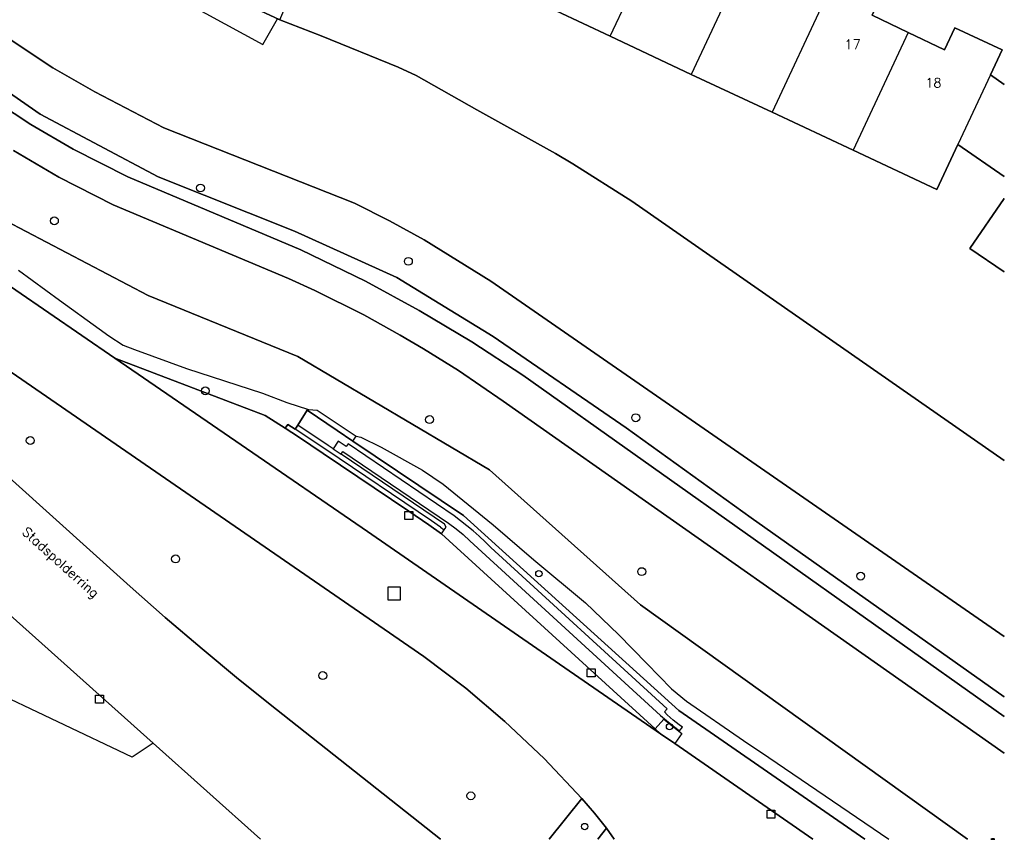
# Model space of a CAD drawing. Header units: metres. Extents: x 108000 to 109000, y 423600 to 424200.
# Tile 74 of 106: x 108937 to 109000, y 423600 to 423652. Entities that reach past the tile are written whole.
import ezdxf

# ---------------------------------------------------------------- set-up
doc = ezdxf.new("R2010")
doc.units = ezdxf.units.M
doc.header["$MEASUREMENT"] = 0
for name, color, linetype in [('Erf', 10, 'Continuous'), ('Fietspad', 10, 'Continuous'), ('Geluidsscherm', 10, 'Continuous'), ('groenvoorziening', 10, 'Continuous'), ('haltepaal', 10, 'Continuous'), ('Huisnummers', 10, 'Continuous'), ('inspectie- _rioolput', 10, 'Continuous'), ('kolk', 10, 'Continuous'), ('oever_ slootkant', 10, 'Continuous'), ('Openbare_ruimtenaam', 10, 'Continuous'), ('OV-baan', 10, 'Continuous'), ('pand', 10, 'Continuous'), ('rijbaan lokale weg', 10, 'Continuous'), ('Steiger', 10, 'Continuous'), ('vegetatieobject', 10, 'Continuous'), ('verkeersregelinstallatiepaal', 10, 'Continuous'), ('Voetpad', 10, 'Continuous'), ('Walbescherming', 10, 'Continuous'), ('waterloop_ sloot', 10, 'Continuous'), ('Wegmarkering', 10, 'Continuous')]:
    doc.layers.add(name, color=color, linetype=linetype)
doc.styles.get("Standard").update_dxf_attribs({"font": 'txt.shx'})

# ---------------------------------------------------------------- blocks, each defined once
blk = doc.blocks.new('138_ACAD_1_FMEBLOCK4')
at = {"layer": 'waterloop_ sloot', "color": 5}
blk.add_line((47.8, -38.842), (24.098, -22.356), dxfattribs=at)
for points in [[(24.098, -22.356), (20.348, -19.981), (19.231, -19.325), (14.231, -16.544), (10.371, -14.356), (9.231, -13.825), (4.323, -11.825), (1.698, -10.825), (-1.363, -9.365), (-6.879, -6.733), (-6.95, -6.7), (-10.011, -4.794), (-11.558, -3.794), (-12.296, -3.268), (-12.348, -3.231), (-14.442, -1.606), (-18.341, 2.113)], [(-16.11, -11.641), (-12.753, -13.864), (-10.087, -15.404), (-5.7, -17.691), (6.439, -22.481), (8.674, -23.608), (10.87, -24.811), (15.129, -27.431), (47.8, -50.05)]]:
    blk.add_lwpolyline(points, dxfattribs=at)
blk = doc.blocks.new('138_ACAD_1_FMEBLOCK64')
at = {"layer": 'Erf', "color": 52, "true_color": 0xd2d200}
for points in [[(20.398, -12.056), (17.443, -10.017), (16.102, -12.88), (10.789, -10.38), (5.625, -7.974), (0.469, -5.568), (-4.679, -3.13), (-9.852, -0.693), (-15, 1.714), (-20.398, 4.245), (-19.295, 6.632), (-17.789, 9.885), (-19.394, 10.627), (-15.855, 18.13), (-11.364, 16.076), (-13.36, 11.827), (-10.86, 10.651), (-7.572, 9.07), (-5.573, 13.355), (-3.713, 12.485), (-1.852, 11.615), (-3.174, 8.796), (-2.538, 8.499), (-3.224, 7.039), (-0.538, 5.776), (2.321, 4.432), (1.693, 3.103), (3.992, 2.009), (6.288, 0.916), (6.929, 2.276), (9.789, 0.932), (12.64, -0.411), (11.988, -1.796), (14.288, -2.89), (16.595, -3.988), (17.25, -2.599), (20.257, -4.005), (19.516, -5.588), (20.398, -6.196)], [(20.398, -18.13), (18.212, -16.63), (20.398, -13.457)]]:
    blk.add_lwpolyline(points, dxfattribs=at)
blk = doc.blocks.new('138_ACAD_1_FMEBLOCK94')
at = {"layer": 'Voetpad', "color": 255}
blk.add_line((1.268, -1.295), (1.831, -0.595), dxfattribs=at)
blk.add_lwpolyline([(1.831, -0.595), (1.07, 0.373), (0.251, 1.295), (-1.831, -1.295)], dxfattribs=at)
blk = doc.blocks.new('138_ACAD_1_FMEBLOCK95')
at = {"layer": 'Voetpad', "color": 255}
blk.add_line((18.448, -13.648), (6.614, -5.459), dxfattribs=at)
blk.add_lwpolyline([(6.614, -5.459), (-7.086, 6.961), (-14.133, 11.688), (-15.136, 12.361), (-17.054, 13.648), (-17.644, 12.696), (-17.799, 12.446), (-18.268, 12.75), (-18.448, 12.507), (-17.599, 11.959), (-16.018, 10.894), (-10.576, 7.23), (-9.308, 6.362), (-8.485, 5.782), (5.102, -6.615), (5.444, -6.929), (6.346, -7.554), (15.149, -13.648)], dxfattribs=at)
blk = doc.blocks.new('138_ACAD_1_FMEBLOCK112')
at = {"layer": 'groenvoorziening', "color": 3}
blk.add_line((24.162, -14.469), (17.323, -8.35), dxfattribs=at)
blk.add_lwpolyline([(-24.162, 14.469), (-12.357, -4.25), (-11.009, -6.502), (-10.146, -7.699), (-9.096, -8.891), (-8.018, -9.899), (-6.758, -10.867), (-5.522, -11.64), (-4.099, -12.348), (1.503, -14.469)], dxfattribs=at)
blk = doc.blocks.new('138_ACAD_1_FMEBLOCK113')
at = {"layer": 'groenvoorziening', "color": 3}
for p, q in [((0.043, 0.35), (-0.52, -0.35)), ((0.52, -0.35), (0.043, 0.35))]:
    blk.add_line(p, q, dxfattribs=at)
blk = doc.blocks.new('138_ACAD_1_FMEBLOCK114')
at = {"layer": 'groenvoorziening', "color": 3}
for points in [[(-14.5305, -17.2815), (14.8045, -43.6865), (17.0375, -45.6495), (19.3815, -47.6515), (21.7075, -49.5835), (24.1085, -51.5205), (34.5507, -59.7705)], [(41.4669, -59.7705), (43.5495, -57.1815), (41.1505, -54.6325), (38.6595, -52.2715), (36.1605, -50.1525), (33.4995, -48.1375), (-2.8805, -23.0915), (-6.5805, -20.4325), (-9.3525, -18.2495), (-11.2595, -16.6355), (-13.8915, -14.2275), (-15.7955, -12.3325), (-18.1955, -9.7485), (-19.7745, -7.9275), (-21.9265, -5.2395), (-23.1965, -3.5255), (-25.1275, -0.6995), (-26.6015, 1.6525), (-28.4425, 4.8545), (-29.8615, 7.4645)]]:
    blk.add_lwpolyline(points, dxfattribs=at)

msp = doc.modelspace()

# ---------------------------------------------------------------- linework, layer by layer
at = {"layer": 'Erf', "color": 52, "true_color": 0xd2d200}
msp.add_lwpolyline([(109000, 423655.139), (108998.025, 423656.491), (108992.045, 423659.308), (108963.538, 423672.621), (108959.942, 423664.971), (108955.19, 423654.863), (108955.109, 423654.909), (108954.509, 423653.589), (108951.559, 423655.079), (108950.837, 423653.585), (108953.898, 423652.125), (108956.523, 423651.125), (108961.43, 423649.125), (108962.57, 423648.594), (108966.43, 423646.406), (108971.43, 423643.625), (108972.547, 423642.969), (108976.297, 423640.594), (109000, 423624.107)], dxfattribs=at)
at = {"layer": 'Fietspad', "color": 255}
for points in [[(109000, 423607.808), (108969.359, 423629.531), (108966.101, 423631.658), (108962.759, 423633.65), (108959.337, 423635.502), (108955.219, 423637.499), (108944.211, 423642.156), (108940.74, 423643.906), (108938.039, 423645.469), (108934.784, 423647.613)], [(108936.93, 423643.812), (108939.822, 423642.134), (108943.281, 423640.375), (108954.438, 423635.688), (108956.117, 423634.921), (108959.243, 423633.361), (108961.555, 423632.072), (108963.027, 423631.205), (108965.265, 423629.819), (108968.098, 423627.879), (109000, 423605.481)]]:
    msp.add_lwpolyline(points, dxfattribs=at)
at = {"layer": 'Geluidsscherm', "color": 255}
msp.add_lwpolyline([(108936.461, 423639.338), (108945.504, 423634.607), (108955.042, 423630.712), (108967.236, 423623.499), (108976.851, 423614.92), (108997.648, 423600)], dxfattribs=at)
at = {"layer": 'groenvoorziening', "color": 3}
msp.add_line((108958.542, 423625.336), (108958.749, 423625.647), dxfattribs=at)
for points in [[(109000, 423609.073), (108983.891, 423620.457), (108975.926, 423626.186), (108967.462, 423631.981), (108961.337, 423635.734), (108954.821, 423638.684), (108946.145, 423642.148), (108938.635, 423646.134), (108932.147, 423650.626), (108923.811, 423658.539), (108917.643, 423666.533), (108904.47, 423691.104), (108903.413, 423695.057)], [(108934.784, 423647.613), (108938.039, 423645.469), (108940.74, 423643.906), (108944.211, 423642.156), (108955.219, 423637.499), (108959.337, 423635.502), (108962.759, 423633.65), (108966.101, 423631.658), (108969.359, 423629.531), (109000, 423607.808)], [(109000, 423605.481), (108968.098, 423627.879), (108965.265, 423629.819), (108963.027, 423631.205), (108961.555, 423632.072), (108959.243, 423633.361), (108956.117, 423634.921), (108954.438, 423635.688), (108943.281, 423640.375), (108939.822, 423642.134), (108936.93, 423643.812)], [(108928.669, 423640.709), (108943.379, 423630.609), (108952.949, 423626.969), (108954.227, 423626.155), (108954.407, 423626.398), (108954.876, 423626.094), (108955.031, 423626.344), (108955.621, 423627.296), (108957.539, 423626.009), (108958.542, 423625.336)], [(108997.648, 423600), (108976.851, 423614.92), (108967.236, 423623.499), (108955.042, 423630.712), (108945.504, 423634.607), (108936.461, 423639.338)], [(108937.261, 423636.199), (108939.857, 423634.305), (108942.383, 423632.481), (108943.014, 423632.024), (108943.913, 423631.431), (108944.65, 423631.151), (108947.947, 423629.958), (108952.788, 423628.379), (108954.332, 423627.783), (108955.718, 423627.339), (108956.262, 423627.307), (108958.749, 423625.647)], [(108958.749, 423625.647), (108959.05, 423625.585), (108960.348, 423624.954), (108962.979, 423623.48), (108964.277, 423622.603), (108967.469, 423620.007), (108970.051, 423617.775), (108973.349, 423615.038), (108975.454, 423613.039), (108977.243, 423611.18), (108978.821, 423609.566), (108979.768, 423608.794), (108983.396, 423606.284), (108985.01, 423605.196), (108992.653, 423600)], [(108958.542, 423625.336), (108965.589, 423620.609), (108979.289, 423608.189), (108991.123, 423600)], [(108945.821, 423606.119), (108930.03, 423620.248)], [(108945.821, 423606.119), (108944.491, 423605.226), (108935.015, 423609.716)]]:
    msp.add_lwpolyline(points, dxfattribs=at)
at = {"layer": 'haltepaal', "color": 30}
msp.add_circle((108970.377, 423616.905), 0.2, dxfattribs=at)
at = {"layer": 'inspectie- _rioolput', "color": 30}
for p, q in [((108961.573, 423616.031), (108960.773, 423616.031)), ((108960.773, 423616.031), (108960.773, 423615.231)), ((108961.573, 423615.231), (108961.573, 423616.031)), ((108960.773, 423615.231), (108961.573, 423615.231))]:
    msp.add_line(p, q, dxfattribs=at)
at = {"layer": 'kolk', "color": 30, "true_color": 0xf07a00}
for p, q in [((108961.852, 423620.356), (108961.852, 423620.856)), ((108961.852, 423620.856), (108962.352, 423620.856)), ((108962.352, 423620.856), (108962.352, 423620.356)), ((108962.352, 423620.356), (108961.852, 423620.356)), ((108973.46, 423610.339), (108973.46, 423610.839)), ((108973.46, 423610.839), (108973.96, 423610.839)), ((108973.96, 423610.839), (108973.96, 423610.339)), ((108973.96, 423610.339), (108973.46, 423610.339)), ((108942.159, 423608.66), (108942.159, 423609.16)), ((108942.159, 423609.16), (108942.659, 423609.16)), ((108942.659, 423608.66), (108942.159, 423608.66)), ((108942.659, 423609.16), (108942.659, 423608.66)), ((108984.899, 423601.349), (108984.899, 423601.849)), ((108984.899, 423601.849), (108985.399, 423601.849)), ((108985.399, 423601.849), (108985.399, 423601.349)), ((108985.399, 423601.349), (108984.899, 423601.349))]:
    msp.add_line(p, q, dxfattribs=at)
at = {"layer": 'oever_ slootkant', "color": 92, "true_color": 0x00c300}
for points in [[(108903.413, 423695.057), (108904.47, 423691.104), (108917.643, 423666.533), (108923.811, 423658.539), (108932.147, 423650.626), (108938.635, 423646.134), (108946.145, 423642.148), (108954.821, 423638.684), (108961.337, 423635.734), (108967.462, 423631.981), (108975.926, 423626.186), (108983.891, 423620.457), (109000, 423609.073)], [(109000, 423612.899), (108967.329, 423635.519), (108963.069, 423638.139), (108960.874, 423639.342), (108958.639, 423640.469), (108946.5, 423645.259), (108942.112, 423647.546), (108939.447, 423649.086), (108936.089, 423651.309), (108933.929, 423652.916), (108931.451, 423654.943), (108929.445, 423656.738), (108927.16, 423658.98), (108925.289, 423660.988), (108923.203, 423663.443), (108921.522, 423665.614), (108919.669, 423668.25), (108908.769, 423688.559), (108906.78, 423693.34), (108906.41, 423694.469)]]:
    msp.add_lwpolyline(points, dxfattribs=at)
at = {"layer": 'OV-baan', "color": 254, "true_color": 0xe1e1e1}
msp.add_lwpolyline([(108963.367, 423620.01), (108962.099, 423620.878), (108956.657, 423624.542), (108955.076, 423625.607), (108954.227, 423626.155), (108952.949, 423626.969), (108943.379, 423630.609), (108959.479, 423619.579), (108971.409, 423611.339), (108978.119, 423606.719), (108977.777, 423607.033), (108964.19, 423619.43), (108963.367, 423620.01)], dxfattribs=at)
at = {"layer": 'pand', "color": 1}
for p, q in [((108974.922, 423651.094), (108979.063, 423660)), ((108983.593, 423656.233), (108980.07, 423648.656)), ((108989.391, 423655.156), (108985.227, 423646.25)), ((108969.75, 423653.531), (108974.922, 423651.094)), ((108993.89, 423651.334), (108990.391, 423643.844)), ((108974.922, 423651.094), (108980.07, 423648.656)), ((108980.07, 423648.656), (108985.227, 423646.25)), ((108999.118, 423648.636), (108997.044, 423644.207)), ((109000, 423648.027), (108999.118, 423648.636)), ((108985.227, 423646.25), (108990.391, 423643.844)), ((108997.044, 423644.207), (109000, 423642.167))]:
    msp.add_line(p, q, dxfattribs=at)
for points in [[(108993.89, 423651.334), (108991.59, 423652.428), (108992.242, 423653.813), (108989.391, 423655.156)], [(108999.118, 423648.636), (108999.859, 423650.219), (108996.852, 423651.625), (108996.197, 423650.236), (108993.89, 423651.334)], [(108990.391, 423643.844), (108995.703, 423641.344), (108997.044, 423644.207)], [(109000, 423640.767), (108997.813, 423637.594), (109000, 423636.093)]]:
    msp.add_lwpolyline(points, dxfattribs=at)
at = {"layer": 'rijbaan lokale weg', "color": 255}
for points in [[(108964.11, 423600), (108953.668, 423608.25), (108951.267, 423610.187), (108948.941, 423612.119), (108946.597, 423614.121), (108944.364, 423616.084), (108915.029, 423642.489)], [(108987.824, 423600), (108979.021, 423606.094), (108978.119, 423606.719), (108971.409, 423611.339), (108959.479, 423619.579), (108943.379, 423630.609), (108928.669, 423640.709)], [(108926.679, 423636.679), (108963.059, 423611.633), (108965.72, 423609.618), (108968.219, 423607.499), (108970.71, 423605.138), (108973.109, 423602.589), (108973.928, 423601.668), (108974.689, 423600.699), (108975.166, 423600)], [(108930.03, 423620.248), (108945.821, 423606.119), (108952.66, 423600)]]:
    msp.add_lwpolyline(points, dxfattribs=at)
at = {"layer": 'Steiger', "color": 255}
msp.add_lwpolyline([(108954.509, 423653.589), (108951.559, 423655.079), (108950.919, 423653.839), (108945.589, 423656.739), (108945.509, 423656.789), (108945.25, 423656.25), (108944.578, 423655.063), (108952.813, 423650.563), (108953.75, 423652.188), (108953.898, 423652.125), (108954.509, 423653.589)], dxfattribs=at)
at = {"layer": 'vegetatieobject', "color": 3}
msp.add_lwpolyline([(108999.138, 423600), (108999.394, 423600, 0.274352)], format="xyb", close=True, dxfattribs=at)
for centre in [(108948.839, 423641.436), (108939.542, 423639.346), (108962.072, 423636.768), (108949.149, 423628.531), (108963.419, 423626.703), (108976.543, 423626.818), (108938.005, 423625.369), (108947.254, 423617.839), (108976.926, 423617.03), (108990.86, 423616.744), (108956.625, 423610.415), (108966.047, 423602.764)]:
    msp.add_circle(centre, 0.25, dxfattribs=at)
at = {"layer": 'verkeersregelinstallatiepaal', "color": 30, "true_color": 0xf07a00}
for centre in [(108978.691, 423607.165), (108973.293, 423600.811)]:
    msp.add_circle(centre, 0.2, dxfattribs=at)
at = {"layer": 'Walbescherming', "color": 255}
msp.add_lwpolyline([(108936.089, 423651.309), (108939.447, 423649.086), (108942.112, 423647.546), (108946.5, 423645.259), (108958.639, 423640.469), (108960.874, 423639.342), (108963.069, 423638.139), (108967.329, 423635.519), (109000, 423612.899)], dxfattribs=at)
at = {"layer": 'Wegmarkering', "color": 255}
for p, q in [((108956.969, 423625.06), (108955.031, 423626.344)), ((108957.285, 423624.851), (108956.969, 423625.06)), ((108957.285, 423624.851), (108957.785, 423624.507)), ((108964.114, 423619.86), (108964.353, 423619.693)), ((108964.19, 423619.43), (108964.353, 423619.693)), ((108978.119, 423606.719), (108971.409, 423611.339))]:
    msp.add_line(p, q, dxfattribs=at)
for points in [[(108971.409, 423611.339), (108959.479, 423619.579), (108943.379, 423630.609)], [(108964.114, 423619.86), (108963.545, 423620.265), (108956.809, 423624.794), (108954.876, 423626.094)], [(108957.785, 423624.507), (108957.903, 423624.672), (108964.63, 423620.112), (108965.104, 423619.761), (108965.556, 423619.383), (108965.985, 423618.978), (108978.115, 423607.867), (108978.631, 423607.445), (108979.331, 423606.898), (108979.523, 423607.144), (108979.314, 423607.284), (108979.111, 423607.432), (108978.914, 423607.588), (108978.723, 423607.752), (108978.54, 423607.924), (108978.363, 423608.103), (108978.533, 423608.308), (108967.314, 423618.568), (108966.95, 423618.93), (108966.575, 423619.281), (108966.191, 423619.621), (108965.797, 423619.949), (108965.393, 423620.266), (108964.98, 423620.571), (108958.229, 423625.158), (108958.117, 423624.993), (108957.599, 423625.332), (108957.285, 423624.851)], [(108964.353, 423619.693), (108964.487, 423619.855), (108964.372, 423620.053), (108957.785, 423624.507)], [(108977.777, 423607.033), (108978.322, 423607.641), (108979.47, 423606.736), (108979.021, 423606.094)]]:
    msp.add_lwpolyline(points, dxfattribs=at)

# ---------------------------------------------------------------- block references
at = {"layer": 'Erf', "color": 52, "true_color": 0xd2d200}
msp.add_blockref('138_ACAD_1_FMEBLOCK64', (108979.602, 423654.224), dxfattribs=at)
at = {"layer": 'groenvoorziening', "color": 3}
for name, p in [('138_ACAD_1_FMEBLOCK114', (108929.56, 423659.77)), ('138_ACAD_1_FMEBLOCK112', (108928.498, 423614.469)), ('138_ACAD_1_FMEBLOCK113', (108974.646, 423600.35))]:
    msp.add_blockref(name, p, dxfattribs=at)
at = {"layer": 'Voetpad', "color": 255}
for name, p in [('138_ACAD_1_FMEBLOCK95', (108972.675, 423613.648)), ('138_ACAD_1_FMEBLOCK94', (108972.858, 423601.295))]:
    msp.add_blockref(name, p, dxfattribs=at)
at = {"layer": 'waterloop_ sloot', "color": 5}
msp.add_blockref('138_ACAD_1_FMEBLOCK4', (108952.2, 423662.95), dxfattribs=at)

# ---------------------------------------------------------------- texts
at = {"layer": 'Huisnummers', "color": 255}
for s, p in [('17', (108989.826, 423650.278)), ('18', (108994.974, 423647.834))]:
    msp.add_text(s, height=0.6, dxfattribs=at).set_placement(p)
at = {"layer": 'Openbare_ruimtenaam', "color": 255}
msp.add_text('Stadspolderring', height=0.6, rotation=318, dxfattribs=at).set_placement((108937.433, 423619.48))

doc.saveas('drawing.dxf')
